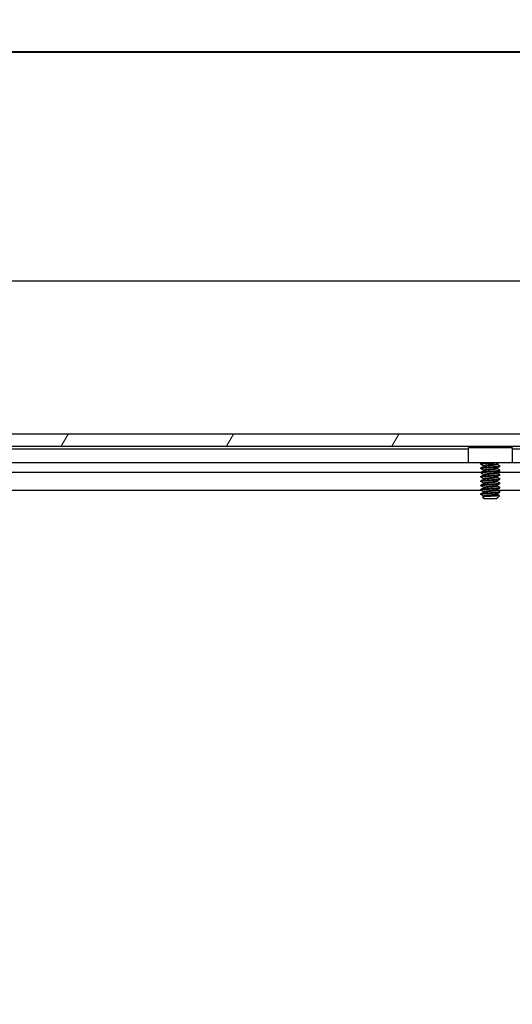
# Model space of a CAD drawing. Header units: millimetres. Extents: x 64 to 1798, y 64 to 1380.
# Tile 31 of 73: x 265 to 338, y 1234 to 1380. Entities that reach past the tile are written whole.
import ezdxf

# ---------------------------------------------------------------- set-up
doc = ezdxf.new("R2010")
doc.units = ezdxf.units.MM
doc.header["$LTSCALE"] = 6.666667
for name, color, linetype, lineweight in [('Border (ANSI)', 7, 'Continuous', 40), ('Dimension (ANSI)', 7, 'Continuous', 25), ('Hatch (ANSI)', 7, 'Continuous', 18), ('Visible (ANSI)', 7, 'Continuous', 25)]:
    doc.layers.add(name, color=color, linetype=linetype, lineweight=lineweight)
doc.styles.add('Note Text (ANSI)', font='tahoma.ttf')
doc.dimstyles.new('Default - mm (ANSI)', dxfattribs={"dimscale": 6.666667, "dimtxt": 1.75, "dimasz": 1.5, "dimexe": 2, "dimexo": 1, "dimgap": 0.8, "dimtad": 0, "dimtih": 1, "dimtoh": 1, "dimrnd": 1e-08, "dimzin": 0, "dimdsep": 46, "dimtxsty": 'Note Text (ANSI)', "dimblk": 'Filled-2', "dimcen": 0.09, "dimdle": 10, "dimclrd": 256, "dimclre": 256, "dimclrt": 256, "dimadec": 1, "dimazin": 0, "dimtfac": 1.741714, "dimtofl": 0, "dimtmove": 0, "dimatfit": 3, "dimldrblk": 'Filled-1', "dimfxl": 1, "dimtolj": 1, "dimtzin": 0, "dimlwd": -1, "dimlwe": -1, "dimarcsym": 0})

# ---------------------------------------------------------------- blocks, each defined once
blk = doc.blocks.new('Borders Default Border')
at = {"layer": 'Border (ANSI)', "flags": 128}
blk.add_lwpolyline([(9.652, 9.652), (9.652, 206.248), (269.748, 206.248), (269.748, 9.652), (9.652, 9.652)], dxfattribs=at)
blk = doc.blocks.new('Filled-2')
at = {"color": 0}
for p, q in [((0, 0), (-1, 0.167)), ((-1, 0.167), (-1, -0.167)), ((-1, 0), (0, 0)), ((-1, -0.167), (0, 0))]:
    blk.add_line(p, q, dxfattribs=at)
at = {"color": 0, "flags": 128}
blk.add_lwpolyline([(-1, -0.167), (0, 0), (-1, 0.167), (-1, -0.167)], dxfattribs=at)
at = {"color": 0}
blk.add_solid([(-1, -0.167), (0, 0), (-1, 0.167), (-1, -0.167)], dxfattribs=at)
blk = doc.blocks.new('*D14')
at = {"layer": 'Defpoints', "color": 0, "transparency": 16777216}
for p in [(644.1, 1341.2), (228.8, 1310.23), (644.1, 1310.23)]:
    blk.add_point(p, dxfattribs=at)
at = {"layer": 'Dimension (ANSI)', "transparency": 16777216}
for p, q in [((228.8, 1316.89), (228.8, 1354.53)), ((644.1, 1316.89), (644.1, 1354.53)), ((238.8, 1341.2), (391.51, 1341.2)), ((634.1, 1341.2), (486.81, 1341.2))]:
    blk.add_line(p, q, dxfattribs=at)
at = {"layer": 'Dimension (ANSI)', "transparency": 16777216, "xscale": 10, "yscale": 10, "zscale": 10, "rotation": 180}
blk.add_blockref('Filled-2', (228.8, 1341.2), dxfattribs=at)
at = {"layer": 'Dimension (ANSI)', "transparency": 16777216, "xscale": 10, "yscale": 10, "zscale": 10}
blk.add_blockref('Filled-2', (644.1, 1341.2), dxfattribs=at)
at = {"layer": 'Dimension (ANSI)', "transparency": 16777216, "char_height": 11.6667, "attachment_point": 5, "style": 'Note Text (ANSI)'}
for s, insert in [('\\A1; 415.30 mm', (439.16, 1352.61)), ('\\A1;[16.350 in]', (439.16, 1328.23))]:
    blk.add_mtext(s, dxfattribs=dict(at, insert=insert))
blk = doc.blocks.new('Filled-1')
at = {"color": 0}
for p, q in [((0, 0), (-1, 0.333)), ((-1, 0.333), (-1, -0.333)), ((-1, 0), (0, 0)), ((-1, -0.333), (0, 0))]:
    blk.add_line(p, q, dxfattribs=at)
at = {"color": 0, "flags": 128}
blk.add_lwpolyline([(-1, -0.333), (0, 0), (-1, 0.333), (-1, -0.333)], dxfattribs=at)
at = {"color": 0}
blk.add_solid([(-1, -0.333), (0, 0), (-1, 0.333), (-1, -0.333)], dxfattribs=at)

msp = doc.modelspace()

# ---------------------------------------------------------------- hatches: boundary and pattern name
at = {"layer": 'Hatch (ANSI)'}
h = msp.add_hatch(dxfattribs=at)
h.set_pattern_fill('ANSI31', color=256, scale=169.333333, angle=15, style=0)
h.set_pattern_definition([(60, (0, 0), (-18.33087, 10.58333), [])])
h.paths.add_polyline_path([(242.2804, 1318.5486), (241.0612, 1317.1461), (241.0612, 1316.7452), (631.8402, 1316.7452), (631.8402, 1317.1461), (630.621, 1318.5486)])
h.paths.add_polyline_path([(232.73, 1318.5486), (232.73, 1316.7452), (236.9972, 1316.7452), (236.9972, 1317.1461), (235.778, 1318.5486)])
h.paths.add_polyline_path([(640.1714, 1316.7452), (640.1714, 1318.5486), (637.1234, 1318.5486), (635.9042, 1317.1461), (635.9042, 1316.7452)])

# ---------------------------------------------------------------- linework, layer by layer
at = {"layer": 'Visible (ANSI)'}
for p, q in [((630.621, 1318.5486), (242.2804, 1318.5486)), ((333.4283, 1316.7196), (240.3244, 1316.7196)), ((241.0612, 1316.7452), (631.8402, 1316.7452)), ((331.6007, 1316.3386), (244.3999, 1316.3386)), ((331.6007, 1316.5886), (338.1007, 1316.5886)), ((331.6007, 1314.2886), (331.6007, 1316.5886)), ((333.4283, 1316.6436), (333.4283, 1316.723)), ((333.439, 1316.7346), (333.458, 1316.7452)), ((336.0149, 1316.5886), (336.1715, 1316.7452)), ((536.6283, 1316.7196), (336.1459, 1316.7196)), ((338.1007, 1316.5886), (338.1007, 1314.2886)), ((534.8007, 1316.3386), (338.1007, 1316.3386)), ((331.6007, 1314.3066), (243.9659, 1314.3066)), ((338.1007, 1314.2886), (331.6007, 1314.2886)), ((333.4283, 1314.1036), (333.4283, 1314.183)), ((333.4283, 1313.4686), (333.4283, 1313.548)), ((333.8579, 1313.7943), (333.8579, 1313.8655)), ((333.8579, 1313.1593), (333.8579, 1313.2305)), ((335.8435, 1314.1036), (335.8435, 1314.1747)), ((335.8435, 1313.4686), (335.8435, 1313.5397)), ((336.2731, 1313.7861), (336.2731, 1313.8655)), ((336.2731, 1313.1511), (336.2731, 1313.2305)), ((534.8007, 1314.3066), (338.1007, 1314.3066)), ((333.4283, 1312.9027), (240.022, 1312.9027)), ((333.4283, 1312.8336), (333.4283, 1312.913)), ((333.4283, 1312.1986), (333.4283, 1312.278)), ((333.4283, 1311.5636), (333.4283, 1311.643)), ((333.8579, 1312.5243), (333.8579, 1312.5955)), ((333.8579, 1311.8893), (333.8579, 1311.9605)), ((335.8435, 1312.8336), (335.8435, 1312.9047)), ((536.6283, 1312.9027), (335.8435, 1312.9027)), ((335.8435, 1312.1986), (335.8435, 1312.2697)), ((335.8435, 1311.5636), (335.8435, 1311.6347)), ((336.2731, 1312.5161), (336.2731, 1312.5955)), ((336.2731, 1311.8811), (336.2731, 1311.9605)), ((333.5927, 1310.196), (240.2103, 1310.196)), ((333.4283, 1310.9286), (333.4283, 1311.008)), ((333.4283, 1310.2936), (333.4283, 1310.373)), ((333.8579, 1311.2543), (333.8579, 1311.3255)), ((333.8579, 1310.6193), (333.8579, 1310.6905)), ((335.8435, 1310.9286), (335.8435, 1310.9997)), ((335.8435, 1310.2936), (335.8435, 1310.3647)), ((536.7927, 1310.196), (336.0318, 1310.196)), ((336.2731, 1311.2461), (336.2731, 1311.3255)), ((336.2731, 1310.6111), (336.2731, 1310.6905)), ((333.4283, 1309.6586), (333.4283, 1309.738)), ((333.9045, 1309.0236), (333.6836, 1309.2445)), ((333.8579, 1309.9843), (333.8579, 1310.0555)), ((333.8579, 1309.3493), (333.8579, 1309.4205)), ((333.9045, 1309.0236), (335.7968, 1309.0236)), ((335.7894, 1309.0702), (335.8435, 1309.0702)), ((335.7968, 1309.0236), (335.8435, 1309.0702)), ((335.8646, 1309.1066), (335.8276, 1309.0858)), ((335.8435, 1309.6586), (335.8435, 1309.7297)), ((335.8435, 1309.0702), (335.8435, 1309.0947)), ((335.9169, 1309.1436), (336.222, 1309.4488)), ((336.2731, 1309.9761), (336.2731, 1310.0555))]:
    msp.add_line(p, q, dxfattribs=at)
msp.add_ellipse((334.8507, 1314.1919), major_axis=(-0.343, 0), ratio=0.10685664, start_param=0.4127074, end_param=2.72888525, dxfattribs=at)
for points, weights in [([(333.4283, 1316.6436), (333.4283, 1316.6937), (334.0841, 1316.7452)], [1, 0.872099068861, 0.988403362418]), ([(333.4283, 1316.723), (333.4283, 1316.7335), (333.4655, 1316.7452)], [1, 0.970058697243, 0.953500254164]), ([(333.439, 1316.6319), (333.4283, 1316.6379), (333.4283, 1316.6436)], [0.971473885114, 0.983771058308, 1]), ([(333.4283, 1314.183), (333.4283, 1314.2357), (334.1367, 1314.2886)], [1, 0.866329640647, 0.999392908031]), ([(333.439, 1314.0919), (333.4283, 1314.0979), (333.4283, 1314.1036)], [0.971473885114, 0.983771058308, 1]), ([(333.439, 1313.4569), (333.4283, 1313.4629), (333.4283, 1313.4686)], [0.971473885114, 0.983771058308, 1]), ([(336.2731, 1313.8655), (336.2731, 1313.8711), (336.2623, 1313.8771)], [1, 0.983771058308, 0.971473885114]), ([(336.2731, 1313.2305), (336.2731, 1313.2361), (336.2623, 1313.2421)], [1, 0.983771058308, 0.971473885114]), ([(333.439, 1312.8219), (333.4283, 1312.8279), (333.4283, 1312.8336)], [0.971473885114, 0.983771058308, 1]), ([(333.439, 1312.1869), (333.4283, 1312.1929), (333.4283, 1312.1986)], [0.971473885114, 0.983771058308, 1]), ([(333.439, 1311.5519), (333.4283, 1311.5579), (333.4283, 1311.5636)], [0.971473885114, 0.983771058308, 1]), ([(336.2731, 1312.5955), (336.2731, 1312.6011), (336.2623, 1312.6071)], [1, 0.983771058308, 0.971473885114]), ([(336.2731, 1311.9605), (336.2731, 1311.9661), (336.2623, 1311.9721)], [1, 0.983771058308, 0.971473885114]), ([(333.439, 1310.9169), (333.4283, 1310.9229), (333.4283, 1310.9286)], [0.971473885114, 0.983771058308, 1]), ([(333.439, 1310.2819), (333.4283, 1310.2879), (333.4283, 1310.2936)], [0.971473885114, 0.983771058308, 1]), ([(336.2731, 1311.3255), (336.2731, 1311.3311), (336.2623, 1311.3371)], [1, 0.983771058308, 0.971473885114]), ([(336.2731, 1310.6905), (336.2731, 1310.6961), (336.2623, 1310.7021)], [1, 0.983771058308, 0.971473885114]), ([(333.439, 1309.6469), (333.4283, 1309.6529), (333.4283, 1309.6586)], [0.971473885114, 0.983771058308, 1]), ([(335.7894, 1309.0702), (335.8141, 1309.0782), (335.8276, 1309.0858)], [0.941670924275, 0.948650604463, 0.961256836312]), ([(336.2731, 1310.0555), (336.2731, 1310.0611), (336.2623, 1310.0671)], [1, 0.983771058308, 0.971473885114])]:
    msp.add_rational_spline(points, weights, degree=2, dxfattribs=at)
for points in [[(333.5166, 1316.5886), (333.4907, 1316.603), (333.4649, 1316.6175), (333.439, 1316.6319)], [(333.439, 1314.1946), (333.4951, 1314.2259), (333.5511, 1314.2572), (333.6071, 1314.2886)], [(333.8579, 1313.8572), (333.7184, 1313.9357), (333.5787, 1314.0139), (333.439, 1314.0919)], [(333.439, 1313.5596), (333.584, 1313.6406), (333.729, 1313.7217), (333.8737, 1313.8033)], [(333.8579, 1313.2222), (333.7184, 1313.3007), (333.5787, 1313.3789), (333.439, 1313.4569)], [(333.439, 1312.9246), (333.584, 1313.0056), (333.729, 1313.0867), (333.8737, 1313.1683)], [(336.0462, 1314.2886), (335.9733, 1314.2477), (335.9004, 1314.2068), (335.8276, 1314.1658)], [(336.2623, 1313.7744), (336.1173, 1313.6934), (335.9723, 1313.6123), (335.8276, 1313.5308)], [(336.2623, 1313.1394), (336.1173, 1313.0584), (335.9723, 1312.9773), (335.8276, 1312.8958)], [(335.8435, 1314.1118), (335.9829, 1314.0333), (336.1226, 1313.9551), (336.2623, 1313.8771)], [(335.8435, 1313.4768), (335.9829, 1313.3983), (336.1226, 1313.3201), (336.2623, 1313.2421)], [(333.8579, 1312.5872), (333.7184, 1312.6657), (333.5787, 1312.7439), (333.439, 1312.8219)], [(333.439, 1312.2896), (333.584, 1312.3706), (333.729, 1312.4517), (333.8737, 1312.5333)], [(333.8579, 1311.9522), (333.7184, 1312.0307), (333.5787, 1312.1089), (333.439, 1312.1869)], [(333.439, 1311.6546), (333.584, 1311.7356), (333.729, 1311.8167), (333.8737, 1311.8983)], [(333.8579, 1311.3172), (333.7184, 1311.3957), (333.5787, 1311.4739), (333.439, 1311.5519)], [(336.2623, 1312.5044), (336.1173, 1312.4234), (335.9723, 1312.3423), (335.8276, 1312.2608)], [(336.2623, 1311.8694), (336.1173, 1311.7884), (335.9723, 1311.7073), (335.8276, 1311.6258)], [(335.8435, 1312.8418), (335.9829, 1312.7633), (336.1226, 1312.6851), (336.2623, 1312.6071)], [(335.8435, 1312.2068), (335.9829, 1312.1283), (336.1226, 1312.0501), (336.2623, 1311.9721)], [(335.8435, 1311.5718), (335.9829, 1311.4933), (336.1226, 1311.4151), (336.2623, 1311.3371)], [(333.439, 1311.0196), (333.584, 1311.1006), (333.729, 1311.1817), (333.8737, 1311.2633)], [(333.8579, 1310.6822), (333.7184, 1310.7607), (333.5787, 1310.8389), (333.439, 1310.9169)], [(333.439, 1310.3846), (333.584, 1310.4656), (333.729, 1310.5467), (333.8737, 1310.6283)], [(333.8579, 1310.0472), (333.7184, 1310.1257), (333.5787, 1310.2039), (333.439, 1310.2819)], [(336.2623, 1311.2344), (336.1173, 1311.1534), (335.9723, 1311.0723), (335.8276, 1310.9908)], [(336.2623, 1310.5994), (336.1173, 1310.5184), (335.9723, 1310.4373), (335.8276, 1310.3558)], [(335.8435, 1310.9368), (335.9829, 1310.8583), (336.1226, 1310.7801), (336.2623, 1310.7021)], [(335.8435, 1310.3018), (335.9829, 1310.2233), (336.1226, 1310.1451), (336.2623, 1310.0671)], [(333.439, 1309.7496), (333.584, 1309.8306), (333.729, 1309.9117), (333.8737, 1309.9933)], [(333.8579, 1309.4122), (333.7184, 1309.4907), (333.5787, 1309.5689), (333.439, 1309.6469)], [(333.6876, 1309.2537), (333.7497, 1309.2885), (333.8117, 1309.3233), (333.8737, 1309.3583)], [(335.7894, 1309.0702), (335.8517, 1309.0969), (335.8948, 1309.1215), (335.9169, 1309.1436)], [(336.2623, 1309.9644), (336.1173, 1309.8834), (335.9723, 1309.8023), (335.8276, 1309.7208)], [(335.8435, 1309.6668), (335.9684, 1309.5965), (336.0935, 1309.5264), (336.2186, 1309.4565)], [(336.2186, 1309.4565), (336.2233, 1309.4539), (336.2245, 1309.4513), (336.222, 1309.4488)]]:
    msp.add_open_spline(points, degree=3, dxfattribs=at)
for points, knots in [([(334.0935, 1316.5886), (334.1012, 1316.5909), (334.109, 1316.5932), (334.2332, 1316.6287), (334.367, 1316.654), (334.5852, 1316.698), (334.7105, 1316.7218), (334.8403, 1316.7452)], [-0.078849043, -0.078849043, -0.078849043, -0.078849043, -0.0764316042, -0.0764316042, -0.0413165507, -0.0413165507, -0.0010735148, -0.0010735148, -0.0010735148, -0.0010735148]), ([(334.5365, 1314.1772), (334.4933, 1314.1878), (334.4485, 1314.2032), (334.3693, 1314.2415), (334.3336, 1314.2634), (334.3006, 1314.2886)], [0, 0, 0, 0, 0.0142453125, 0.0142453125, 0.0267228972, 0.0267228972, 0.0267228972, 0.0267228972]), ([(335.4007, 1314.2886), (335.3819, 1314.2742), (335.3622, 1314.2609), (335.3145, 1314.2326), (335.2857, 1314.2184), (335.2262, 1314.1944), (335.1951, 1314.1846), (335.1649, 1314.1772)], [0.0124956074, 0.0124956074, 0.0124956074, 0.0124956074, 0.0195994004, 0.0195994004, 0.029259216, 0.029259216, 0.0392505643, 0.0392505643, 0.0392505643, 0.0392505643]), ([(336.222, 1309.4488), (336.2152, 1309.442), (336.1833, 1309.4359), (336.1109, 1309.4251), (336.0571, 1309.419), (335.8957, 1309.4045), (335.7768, 1309.396), (335.5707, 1309.3841), (335.4968, 1309.3804), (335.2657, 1309.3686), (335.1001, 1309.3599), (334.7668, 1309.3422), (334.6024, 1309.3332), (334.3281, 1309.318), (334.1795, 1309.3104), (333.9343, 1309.2923), (333.8483, 1309.2839), (333.7496, 1309.2703), (333.7217, 1309.2651), (333.6815, 1309.2534), (333.6799, 1309.2482), (333.6836, 1309.2445)], [-0.327507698, -0.327507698, -0.327507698, -0.327507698, -0.298679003, -0.298679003, -0.265137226, -0.265137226, -0.218249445, -0.218249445, -0.194983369, -0.194983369, -0.148477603, -0.148477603, -0.102508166, -0.102508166, -0.066538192, -0.066538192, -0.038974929, -0.038974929, -0.021985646, -0.021985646, -0.000001, -0.000001, -0.000001, -0.000001])]:
    msp.add_open_spline(points, degree=3, knots=knots, dxfattribs=at)
for points, weights, knots in [([(333.4283, 1314.1036), (333.4283, 1314.1565), (334.1395, 1314.2094), (334.2622, 1314.2185), (334.3964, 1314.2285)], [1, 0.866025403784, 1, 0.974007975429, 0.958101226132], [0.5, 0.5, 0.5, 0.5104166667, 0.5104166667, 0.5124375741, 0.5124375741, 0.5124375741]), ([(333.4283, 1313.548), (333.4283, 1313.6009), (334.1395, 1313.6538), (334.8507, 1313.7067), (335.5619, 1313.7596), (336.2731, 1313.8125), (336.2731, 1313.8655)], [1, 0.866025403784, 1, 0.866025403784, 1, 0.866025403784, 1], [0.5, 0.5, 0.5, 0.5104166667, 0.5104166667, 0.5208333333, 0.5208333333, 0.53125, 0.53125, 0.53125]), ([(333.4283, 1313.4686), (333.4283, 1313.5215), (334.1395, 1313.5744), (334.8507, 1313.6273), (335.5619, 1313.6802), (336.2731, 1313.7332), (336.2731, 1313.7861)], [1, 0.866025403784, 1, 0.866025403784, 1, 0.866025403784, 1], [0.4375, 0.4375, 0.4375, 0.4479166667, 0.4479166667, 0.4583333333, 0.4583333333, 0.46875, 0.46875, 0.46875]), ([(333.4283, 1312.913), (333.4283, 1312.9659), (334.1395, 1313.0188), (334.8507, 1313.0717), (335.5619, 1313.1246), (336.2731, 1313.1775), (336.2731, 1313.2305)], [1, 0.866025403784, 1, 0.866025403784, 1, 0.866025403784, 1], [0.4375, 0.4375, 0.4375, 0.4479166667, 0.4479166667, 0.4583333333, 0.4583333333, 0.46875, 0.46875, 0.46875]), ([(333.4283, 1312.8336), (333.4283, 1312.8865), (334.1395, 1312.9394), (334.8507, 1312.9923), (335.5619, 1313.0452), (336.2731, 1313.0982), (336.2731, 1313.1511)], [1, 0.866025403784, 1, 0.866025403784, 1, 0.866025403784, 1], [0.375, 0.375, 0.375, 0.3854166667, 0.3854166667, 0.3958333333, 0.3958333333, 0.40625, 0.40625, 0.40625]), ([(333.8579, 1313.8655), (333.8579, 1313.9184), (334.3543, 1313.9713), (334.5846, 1313.9958), (334.8507, 1314.0242)], [1, 0.866025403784, 1, 0.933012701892, 0.933012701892], [0.5, 0.5, 0.5, 0.5104166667, 0.5104166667, 0.515625, 0.515625, 0.515625]), ([(333.8579, 1313.2305), (333.8579, 1313.2834), (334.3543, 1313.3363), (334.5846, 1313.3608), (334.8507, 1313.3892)], [1, 0.866025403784, 1, 0.933012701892, 0.933012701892], [0.4375, 0.4375, 0.4375, 0.4479166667, 0.4479166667, 0.453125, 0.453125, 0.453125]), ([(333.8737, 1313.8033), (333.9557, 1313.8494), (334.3543, 1313.8919), (334.5846, 1313.9165), (334.8507, 1313.9448)], [0.961256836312, 0.889515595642, 1, 0.933012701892, 0.933012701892], [0.5018263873, 0.5018263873, 0.5018263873, 0.5104166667, 0.5104166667, 0.515625, 0.515625, 0.515625]), ([(333.8737, 1313.1683), (333.9557, 1313.2144), (334.3543, 1313.2569), (334.5846, 1313.2815), (334.8507, 1313.3098)], [0.961256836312, 0.889515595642, 1, 0.933012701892, 0.933012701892], [0.4393263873, 0.4393263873, 0.4393263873, 0.4479166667, 0.4479166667, 0.453125, 0.453125, 0.453125]), ([(334.8507, 1314.0242), (335.1167, 1314.0526), (335.3471, 1314.0771), (335.7456, 1314.1196), (335.8276, 1314.1658)], [0.933012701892, 0.933012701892, 1, 0.889515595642, 0.961256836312], [0.515625, 0.515625, 0.515625, 0.5208333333, 0.5208333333, 0.5294236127, 0.5294236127, 0.5294236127]), ([(334.8507, 1313.9448), (335.1167, 1313.9732), (335.3471, 1313.9977), (335.8435, 1314.0507), (335.8435, 1314.1036)], [0.933012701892, 0.933012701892, 1, 0.866025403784, 1], [0.515625, 0.515625, 0.515625, 0.5208333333, 0.5208333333, 0.53125, 0.53125, 0.53125]), ([(334.8507, 1313.3892), (335.1167, 1313.4176), (335.3471, 1313.4421), (335.7456, 1313.4846), (335.8276, 1313.5308)], [0.933012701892, 0.933012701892, 1, 0.889515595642, 0.961256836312], [0.453125, 0.453125, 0.453125, 0.4583333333, 0.4583333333, 0.4669236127, 0.4669236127, 0.4669236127]), ([(334.8507, 1313.3098), (335.1167, 1313.3382), (335.3471, 1313.3627), (335.8435, 1313.4157), (335.8435, 1313.4686)], [0.933012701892, 0.933012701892, 1, 0.866025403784, 1], [0.453125, 0.453125, 0.453125, 0.4583333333, 0.4583333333, 0.46875, 0.46875, 0.46875]), ([(333.4283, 1312.278), (333.4283, 1312.3309), (334.1395, 1312.3838), (334.8507, 1312.4367), (335.5619, 1312.4896), (336.2731, 1312.5425), (336.2731, 1312.5955)], [1, 0.866025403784, 1, 0.866025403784, 1, 0.866025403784, 1], [0.375, 0.375, 0.375, 0.3854166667, 0.3854166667, 0.3958333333, 0.3958333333, 0.40625, 0.40625, 0.40625]), ([(333.4283, 1312.1986), (333.4283, 1312.2515), (334.1395, 1312.3044), (334.8507, 1312.3573), (335.5619, 1312.4102), (336.2731, 1312.4632), (336.2731, 1312.5161)], [1, 0.866025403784, 1, 0.866025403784, 1, 0.866025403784, 1], [0.3125, 0.3125, 0.3125, 0.3229166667, 0.3229166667, 0.3333333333, 0.3333333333, 0.34375, 0.34375, 0.34375]), ([(333.4283, 1311.643), (333.4283, 1311.6959), (334.1395, 1311.7488), (334.8507, 1311.8017), (335.5619, 1311.8546), (336.2731, 1311.9075), (336.2731, 1311.9605)], [1, 0.866025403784, 1, 0.866025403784, 1, 0.866025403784, 1], [0.3125, 0.3125, 0.3125, 0.3229166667, 0.3229166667, 0.3333333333, 0.3333333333, 0.34375, 0.34375, 0.34375]), ([(333.4283, 1311.5636), (333.4283, 1311.6165), (334.1395, 1311.6694), (334.8507, 1311.7223), (335.5619, 1311.7752), (336.2731, 1311.8282), (336.2731, 1311.8811)], [1, 0.866025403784, 1, 0.866025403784, 1, 0.866025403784, 1], [0.25, 0.25, 0.25, 0.2604166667, 0.2604166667, 0.2708333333, 0.2708333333, 0.28125, 0.28125, 0.28125]), ([(333.8579, 1312.5955), (333.8579, 1312.6484), (334.3543, 1312.7013), (334.5846, 1312.7258), (334.8507, 1312.7542)], [1, 0.866025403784, 1, 0.933012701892, 0.933012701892], [0.375, 0.375, 0.375, 0.3854166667, 0.3854166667, 0.390625, 0.390625, 0.390625]), ([(333.8579, 1311.9605), (333.8579, 1312.0134), (334.3543, 1312.0663), (334.5846, 1312.0908), (334.8507, 1312.1192)], [1, 0.866025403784, 1, 0.933012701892, 0.933012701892], [0.3125, 0.3125, 0.3125, 0.3229166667, 0.3229166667, 0.328125, 0.328125, 0.328125]), ([(333.8737, 1312.5333), (333.9557, 1312.5794), (334.3543, 1312.6219), (334.5846, 1312.6465), (334.8507, 1312.6748)], [0.961256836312, 0.889515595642, 1, 0.933012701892, 0.933012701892], [0.3768263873, 0.3768263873, 0.3768263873, 0.3854166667, 0.3854166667, 0.390625, 0.390625, 0.390625]), ([(333.8737, 1311.8983), (333.9557, 1311.9444), (334.3543, 1311.9869), (334.5846, 1312.0115), (334.8507, 1312.0398)], [0.961256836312, 0.889515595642, 1, 0.933012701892, 0.933012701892], [0.3143263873, 0.3143263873, 0.3143263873, 0.3229166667, 0.3229166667, 0.328125, 0.328125, 0.328125]), ([(334.8507, 1312.7542), (335.1167, 1312.7826), (335.3471, 1312.8071), (335.7456, 1312.8496), (335.8276, 1312.8958)], [0.933012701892, 0.933012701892, 1, 0.889515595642, 0.961256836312], [0.390625, 0.390625, 0.390625, 0.3958333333, 0.3958333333, 0.4044236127, 0.4044236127, 0.4044236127]), ([(334.8507, 1312.6748), (335.1167, 1312.7032), (335.3471, 1312.7277), (335.8435, 1312.7807), (335.8435, 1312.8336)], [0.933012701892, 0.933012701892, 1, 0.866025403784, 1], [0.390625, 0.390625, 0.390625, 0.3958333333, 0.3958333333, 0.40625, 0.40625, 0.40625]), ([(334.8507, 1312.1192), (335.1167, 1312.1476), (335.3471, 1312.1721), (335.7456, 1312.2146), (335.8276, 1312.2608)], [0.933012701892, 0.933012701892, 1, 0.889515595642, 0.961256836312], [0.328125, 0.328125, 0.328125, 0.3333333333, 0.3333333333, 0.3419236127, 0.3419236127, 0.3419236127]), ([(334.8507, 1312.0398), (335.1167, 1312.0682), (335.3471, 1312.0927), (335.8435, 1312.1457), (335.8435, 1312.1986)], [0.933012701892, 0.933012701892, 1, 0.866025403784, 1], [0.328125, 0.328125, 0.328125, 0.3333333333, 0.3333333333, 0.34375, 0.34375, 0.34375]), ([(334.8507, 1311.4842), (335.1167, 1311.5126), (335.3471, 1311.5371), (335.7456, 1311.5796), (335.8276, 1311.6258)], [0.933012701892, 0.933012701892, 1, 0.889515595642, 0.961256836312], [0.265625, 0.265625, 0.265625, 0.2708333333, 0.2708333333, 0.2794236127, 0.2794236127, 0.2794236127]), ([(334.8507, 1311.4048), (335.1167, 1311.4332), (335.3471, 1311.4577), (335.8435, 1311.5107), (335.8435, 1311.5636)], [0.933012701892, 0.933012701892, 1, 0.866025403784, 1], [0.265625, 0.265625, 0.265625, 0.2708333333, 0.2708333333, 0.28125, 0.28125, 0.28125]), ([(333.4283, 1311.008), (333.4283, 1311.0609), (334.1395, 1311.1138), (334.8507, 1311.1667), (335.5619, 1311.2196), (336.2731, 1311.2725), (336.2731, 1311.3255)], [1, 0.866025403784, 1, 0.866025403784, 1, 0.866025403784, 1], [0.25, 0.25, 0.25, 0.2604166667, 0.2604166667, 0.2708333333, 0.2708333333, 0.28125, 0.28125, 0.28125]), ([(333.4283, 1310.9286), (333.4283, 1310.9815), (334.1395, 1311.0344), (334.8507, 1311.0873), (335.5619, 1311.1402), (336.2731, 1311.1932), (336.2731, 1311.2461)], [1, 0.866025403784, 1, 0.866025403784, 1, 0.866025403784, 1], [0.1875, 0.1875, 0.1875, 0.1979166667, 0.1979166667, 0.2083333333, 0.2083333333, 0.21875, 0.21875, 0.21875]), ([(333.4283, 1310.373), (333.4283, 1310.4259), (334.1395, 1310.4788), (334.8507, 1310.5317), (335.5619, 1310.5846), (336.2731, 1310.6375), (336.2731, 1310.6905)], [1, 0.866025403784, 1, 0.866025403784, 1, 0.866025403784, 1], [0.1875, 0.1875, 0.1875, 0.1979166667, 0.1979166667, 0.2083333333, 0.2083333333, 0.21875, 0.21875, 0.21875]), ([(333.4283, 1310.2936), (333.4283, 1310.3465), (334.1395, 1310.3994), (334.8507, 1310.4523), (335.5619, 1310.5052), (336.2731, 1310.5582), (336.2731, 1310.6111)], [1, 0.866025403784, 1, 0.866025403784, 1, 0.866025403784, 1], [0.125, 0.125, 0.125, 0.1354166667, 0.1354166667, 0.1458333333, 0.1458333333, 0.15625, 0.15625, 0.15625]), ([(333.8579, 1311.3255), (333.8579, 1311.3784), (334.3543, 1311.4313), (334.5846, 1311.4558), (334.8507, 1311.4842)], [1, 0.866025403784, 1, 0.933012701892, 0.933012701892], [0.25, 0.25, 0.25, 0.2604166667, 0.2604166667, 0.265625, 0.265625, 0.265625]), ([(333.8579, 1310.6905), (333.8579, 1310.7434), (334.3543, 1310.7963), (334.5846, 1310.8208), (334.8507, 1310.8492)], [1, 0.866025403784, 1, 0.933012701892, 0.933012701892], [0.1875, 0.1875, 0.1875, 0.1979166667, 0.1979166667, 0.203125, 0.203125, 0.203125]), ([(333.8579, 1310.0555), (333.8579, 1310.1084), (334.3543, 1310.1613), (334.5846, 1310.1858), (334.8507, 1310.2142)], [1, 0.866025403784, 1, 0.933012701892, 0.933012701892], [0.125, 0.125, 0.125, 0.1354166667, 0.1354166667, 0.140625, 0.140625, 0.140625]), ([(333.8737, 1311.2633), (333.9557, 1311.3094), (334.3543, 1311.3519), (334.5846, 1311.3765), (334.8507, 1311.4048)], [0.961256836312, 0.889515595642, 1, 0.933012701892, 0.933012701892], [0.2518263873, 0.2518263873, 0.2518263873, 0.2604166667, 0.2604166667, 0.265625, 0.265625, 0.265625]), ([(333.8737, 1310.6283), (333.9557, 1310.6744), (334.3543, 1310.7169), (334.5846, 1310.7415), (334.8507, 1310.7698)], [0.961256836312, 0.889515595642, 1, 0.933012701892, 0.933012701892], [0.1893263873, 0.1893263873, 0.1893263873, 0.1979166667, 0.1979166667, 0.203125, 0.203125, 0.203125]), ([(333.8737, 1309.9933), (333.9557, 1310.0394), (334.3543, 1310.0819), (334.5846, 1310.1065), (334.8507, 1310.1348)], [0.961256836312, 0.889515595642, 1, 0.933012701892, 0.933012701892], [0.1268263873, 0.1268263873, 0.1268263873, 0.1354166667, 0.1354166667, 0.140625, 0.140625, 0.140625]), ([(334.8507, 1310.8492), (335.1167, 1310.8776), (335.3471, 1310.9021), (335.7456, 1310.9446), (335.8276, 1310.9908)], [0.933012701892, 0.933012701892, 1, 0.889515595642, 0.961256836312], [0.203125, 0.203125, 0.203125, 0.2083333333, 0.2083333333, 0.2169236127, 0.2169236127, 0.2169236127]), ([(334.8507, 1310.7698), (335.1167, 1310.7982), (335.3471, 1310.8227), (335.8435, 1310.8757), (335.8435, 1310.9286)], [0.933012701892, 0.933012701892, 1, 0.866025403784, 1], [0.203125, 0.203125, 0.203125, 0.2083333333, 0.2083333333, 0.21875, 0.21875, 0.21875]), ([(334.8507, 1310.2142), (335.1167, 1310.2426), (335.3471, 1310.2671), (335.7456, 1310.3096), (335.8276, 1310.3558)], [0.933012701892, 0.933012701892, 1, 0.889515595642, 0.961256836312], [0.140625, 0.140625, 0.140625, 0.1458333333, 0.1458333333, 0.1544236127, 0.1544236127, 0.1544236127]), ([(334.8507, 1310.1348), (335.1167, 1310.1632), (335.3471, 1310.1877), (335.8435, 1310.2407), (335.8435, 1310.2936)], [0.933012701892, 0.933012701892, 1, 0.866025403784, 1], [0.140625, 0.140625, 0.140625, 0.1458333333, 0.1458333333, 0.15625, 0.15625, 0.15625]), ([(333.4283, 1309.738), (333.4283, 1309.7909), (334.1395, 1309.8438), (334.8507, 1309.8967), (335.5619, 1309.9496), (336.2731, 1310.0025), (336.2731, 1310.0555)], [1, 0.866025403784, 1, 0.866025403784, 1, 0.866025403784, 1], [0.125, 0.125, 0.125, 0.1354166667, 0.1354166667, 0.1458333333, 0.1458333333, 0.15625, 0.15625, 0.15625]), ([(333.4283, 1309.6586), (333.4283, 1309.7115), (334.1395, 1309.7644), (334.8507, 1309.8173), (335.5619, 1309.8702), (336.2731, 1309.9232), (336.2731, 1309.9761)], [1, 0.866025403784, 1, 0.866025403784, 1, 0.866025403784, 1], [0.0625, 0.0625, 0.0625, 0.0729166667, 0.0729166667, 0.0833333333, 0.0833333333, 0.09375, 0.09375, 0.09375]), ([(333.8579, 1309.4205), (333.8579, 1309.4734), (334.3543, 1309.5263), (334.5846, 1309.5508), (334.8507, 1309.5792)], [1, 0.866025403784, 1, 0.933012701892, 0.933012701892], [0.0625, 0.0625, 0.0625, 0.0729166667, 0.0729166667, 0.078125, 0.078125, 0.078125]), ([(333.8737, 1309.3583), (333.9557, 1309.4044), (334.3543, 1309.4469), (334.5846, 1309.4715), (334.8507, 1309.4998)], [0.961256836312, 0.889515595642, 1, 0.933012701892, 0.933012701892], [0.0643263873, 0.0643263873, 0.0643263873, 0.0729166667, 0.0729166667, 0.078125, 0.078125, 0.078125]), ([(334.8507, 1309.5792), (335.1167, 1309.6076), (335.3471, 1309.6321), (335.7456, 1309.6746), (335.8276, 1309.7208)], [0.933012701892, 0.933012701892, 1, 0.889515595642, 0.961256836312], [0.078125, 0.078125, 0.078125, 0.0833333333, 0.0833333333, 0.0919236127, 0.0919236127, 0.0919236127]), ([(334.8507, 1309.4998), (335.1167, 1309.5282), (335.3471, 1309.5527), (335.8435, 1309.6057), (335.8435, 1309.6586)], [0.933012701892, 0.933012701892, 1, 0.866025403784, 1], [0.078125, 0.078125, 0.078125, 0.0833333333, 0.0833333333, 0.09375, 0.09375, 0.09375])]:
    msp.add_rational_spline(points, weights, degree=2, knots=knots, dxfattribs=at)

# ---------------------------------------------------------------- block references
at = {"xscale": 6.666666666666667, "yscale": 6.666666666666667, "zscale": 6.666666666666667}
msp.add_blockref('Borders Default Border', (0, 0), dxfattribs=at)

# ---------------------------------------------------------------- dimensions: what is measured, and where the dimension line sits
at = {"layer": 'Dimension (ANSI)'}
dim = msp.add_linear_dim(base=(644.1007, 1341.1985), p1=(228.8007, 1310.2262), p2=(644.1007, 1310.2262), text=' <> mm\\X[16.350 in]', dimstyle='Default - mm (ANSI)', override={"dimgap": 0.8, "dimtih": 0, "dimtoh": 0, "dimdec": 2, "dimpost": '', "dimtol": 0, "dimlim": 0, "dimtp": 0, "dimtm": 0, "dimtdec": 2, "dimatfit": 1}, dxfattribs=at)
dim.commit()
dim.dimension.update_dxf_attribs({"geometry": '*D14', "text_midpoint": (439.1598, 1341.1985), "dimtype": 160})

doc.saveas('drawing.dxf')
